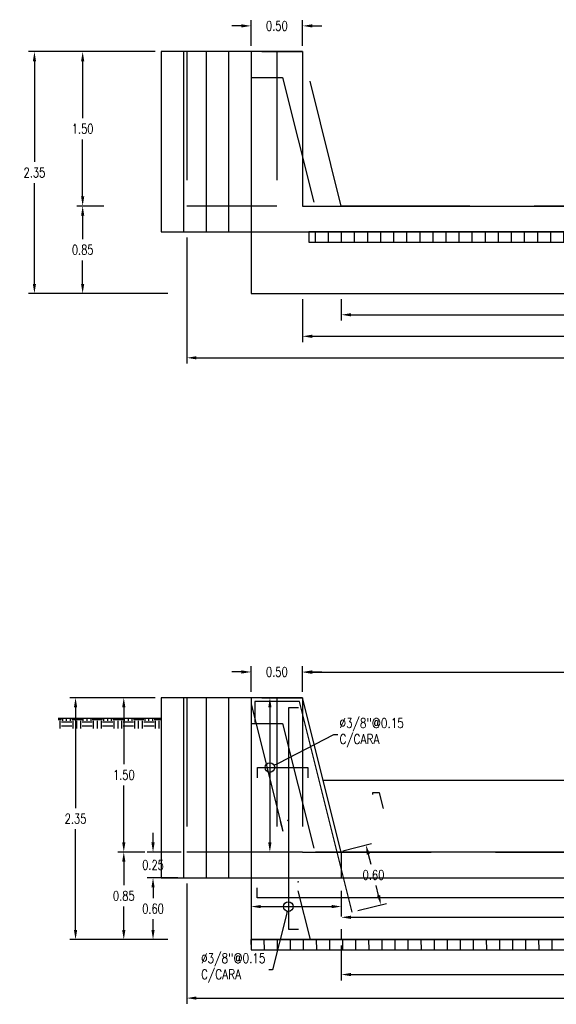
# Model space of a CAD drawing. Header units: metres. Extents: x 719936 to 720643, y 9143565 to 9144018.
# Tile 53 of 56: x 720611 to 720616, y 9143917 to 9143926. Entities that reach past the tile are written whole.
import ezdxf
from ezdxf import colors
from ezdxf.entities.mleader import LeaderData, LeaderLine
from ezdxf.math import Vec2, Vec3

# ---------------------------------------------------------------- set-up
doc = ezdxf.new("R2010")
doc.units = ezdxf.units.M
doc.linetypes.add('HIDDEN', pattern=[0.375, 0.25, -0.125])
for name, color, linetype in [('Layer1 (.05 HIDDEN)', 8, 'HIDDEN'), ('Layer1 (.05)', 8, 'Continuous'), ('Layer2 (.10)', 1, 'Continuous'), ('Layer4 (.15)', 2, 'Continuous'), ('Layer5 (.15)', 4, 'Continuous'), ('Layer6 (.15)', 7, 'Continuous'), ('TEXTOS', 7, 'Continuous')]:
    doc.layers.add(name, color=color, linetype=linetype)
doc.styles.add('AIR-Simplex.(0.80)', font='simplex.shx', dxfattribs={"width": 0.8})
doc.styles.add('SIMPLEX', font='simplex.shx', dxfattribs={"width": 0.75})
doc.dimstyles.new('ART -75-A3-horiz', dxfattribs={"dimscale": 0.075, "dimtxt": 1.25, "dimasz": 1.25, "dimexe": 0.75, "dimexo": 0.75, "dimgap": 0.75, "dimtad": 0, "dimtih": 1, "dimtoh": 1, "dimzin": 1, "dimdsep": 46, "dimtxsty": 'SIMPLEX', "dimcen": 0.75, "dimdle": 1.5, "dimclrd": 1, "dimclre": 1, "dimclrt": 7, "dimadec": 0, "dimazin": 0, "dimtfac": 1, "dimtofl": 0, "dimtmove": 2, "dimatfit": 3, "dimfxl": 1.5, "dimtolj": 1, "dimtzin": 1, "dimarcsym": 0})

# ---------------------------------------------------------------- blocks, each defined once
blk = doc.blocks.new('*D590')
at = {"layer": 'Defpoints', "color": 0, "transparency": 16777216}
for p in [(720611.9138, 9143925.982), (720611.6535, 9143924.482), (720611.9138, 9143924.482)]:
    blk.add_point(p, dxfattribs=at)
at = {"layer": 'Layer1 (.05)', "color": 1, "lineweight": -2, "transparency": 16777216}
for p, q in [((720611.8576, 9143925.982), (720611.5972, 9143925.982)), ((720611.6535, 9143925.8882), (720611.6535, 9143925.3351)), ((720611.6535, 9143924.5757), (720611.6535, 9143925.1289)), ((720611.8575, 9143924.482), (720611.5972, 9143924.482))]:
    blk.add_line(p, q, dxfattribs=at)
at = {"layer": 'Layer1 (.05)', "color": 1, "transparency": 16777216}
for points in [[(720611.6378, 9143925.8882), (720611.6691, 9143925.8882), (720611.6535, 9143925.982)], [(720611.6378, 9143924.5757), (720611.6691, 9143924.5757), (720611.6535, 9143924.482)]]:
    blk.add_solid(points, dxfattribs=at)
at = {"layer": 'Layer1 (.05)', "color": 7, "transparency": 16777216, "insert": (720611.6535, 9143925.232), "char_height": 0.09375, "attachment_point": 5, "style": 'SIMPLEX'}
blk.add_mtext('\\A1;1.50', dxfattribs=at)
blk = doc.blocks.new('*D591')
at = {"layer": 'Defpoints', "color": 0, "transparency": 16777216}
for p in [(720611.9138, 9143924.482), (720611.6535, 9143923.632), (720612.4815, 9143923.632)]:
    blk.add_point(p, dxfattribs=at)
at = {"layer": 'Layer1 (.05)', "color": 1, "lineweight": -2, "transparency": 16777216}
for p, q in [((720611.8575, 9143924.482), (720611.5972, 9143924.482)), ((720611.6535, 9143924.3882), (720611.6535, 9143924.1601)), ((720611.6535, 9143923.7257), (720611.6535, 9143923.9539)), ((720612.4253, 9143923.632), (720611.5972, 9143923.632))]:
    blk.add_line(p, q, dxfattribs=at)
at = {"layer": 'Layer1 (.05)', "color": 1, "transparency": 16777216}
for points in [[(720611.6378, 9143924.3882), (720611.6691, 9143924.3882), (720611.6535, 9143924.482)], [(720611.6378, 9143923.7257), (720611.6691, 9143923.7257), (720611.6535, 9143923.632)]]:
    blk.add_solid(points, dxfattribs=at)
at = {"layer": 'Layer1 (.05)', "color": 7, "transparency": 16777216, "insert": (720611.6535, 9143924.057), "char_height": 0.09375, "attachment_point": 5, "style": 'SIMPLEX'}
blk.add_mtext('\\A1;0.85', dxfattribs=at)
blk = doc.blocks.new('*D592')
at = {"layer": 'Defpoints', "color": 0, "transparency": 16777216}
for p in [(720613.789, 9143923.632), (720619.54, 9143923.632), (720613.789, 9143923.2159)]:
    blk.add_point(p, dxfattribs=at)
at = {"layer": 'Layer1 (.05)', "color": 1, "lineweight": -2, "transparency": 16777216}
for p, q in [((720613.789, 9143923.5757), (720613.789, 9143923.1597)), ((720619.54, 9143923.5757), (720619.54, 9143923.1597)), ((720613.8828, 9143923.2159), (720616.5011, 9143923.2159)), ((720619.4463, 9143923.2159), (720616.8279, 9143923.2159))]:
    blk.add_line(p, q, dxfattribs=at)
at = {"layer": 'Layer1 (.05)', "color": 1, "transparency": 16777216}
for points in [[(720613.8828, 9143923.2316), (720613.8828, 9143923.2003), (720613.789, 9143923.2159)], [(720619.4463, 9143923.2316), (720619.4463, 9143923.2003), (720619.54, 9143923.2159)]]:
    blk.add_solid(points, dxfattribs=at)
at = {"layer": 'Layer1 (.05)', "color": 7, "transparency": 16777216, "insert": (720616.6645, 9143923.2159), "char_height": 0.09375, "attachment_point": 5, "style": 'SIMPLEX'}
blk.add_mtext('\\A1;5.75', dxfattribs=at)
blk = doc.blocks.new('*D593')
at = {"layer": 'Defpoints', "color": 0, "transparency": 16777216}
for p in [(720612.665, 9143924.232), (720620.665, 9143924.232), (720620.665, 9143923.0071)]:
    blk.add_point(p, dxfattribs=at)
at = {"layer": 'Layer1 (.05)', "color": 1, "lineweight": -2, "transparency": 16777216}
for p, q in [((720612.665, 9143924.1757), (720612.665, 9143922.9508)), ((720620.665, 9143924.1757), (720620.665, 9143922.9508)), ((720612.7588, 9143923.0071), (720616.5016, 9143923.0071)), ((720620.5713, 9143923.0071), (720616.8284, 9143923.0071))]:
    blk.add_line(p, q, dxfattribs=at)
at = {"layer": 'Layer1 (.05)', "color": 1, "transparency": 16777216}
for points in [[(720612.7588, 9143923.0227), (720612.7588, 9143922.9914), (720612.665, 9143923.0071)], [(720620.5713, 9143923.0227), (720620.5713, 9143922.9914), (720620.665, 9143923.0071)]]:
    blk.add_solid(points, dxfattribs=at)
at = {"layer": 'Layer1 (.05)', "color": 7, "transparency": 16777216, "insert": (720616.665, 9143923.0071), "char_height": 0.09375, "attachment_point": 5, "style": 'SIMPLEX'}
blk.add_mtext('\\A1;8.00', dxfattribs=at)
blk = doc.blocks.new('*D594')
at = {"layer": 'Defpoints', "color": 0, "transparency": 16777216}
for p in [(720613.79, 9143926.2319), (720613.289, 9143925.982), (720613.79, 9143925.982)]:
    blk.add_point(p, dxfattribs=at)
at = {"layer": 'Layer1 (.05)', "color": 1, "lineweight": -2, "transparency": 16777216}
for p, q in [((720613.289, 9143926.0382), (720613.289, 9143926.2882)), ((720613.79, 9143926.0382), (720613.79, 9143926.2882)), ((720613.1953, 9143926.2319), (720613.1015, 9143926.2319)), ((720613.8838, 9143926.2319), (720613.9775, 9143926.2319))]:
    blk.add_line(p, q, dxfattribs=at)
at = {"layer": 'Layer1 (.05)', "color": 1, "transparency": 16777216}
for points in [[(720613.1953, 9143926.2475), (720613.1953, 9143926.2163), (720613.289, 9143926.2319)], [(720613.8838, 9143926.2475), (720613.8838, 9143926.2163), (720613.79, 9143926.2319)]]:
    blk.add_solid(points, dxfattribs=at)
at = {"layer": 'Layer1 (.05)', "color": 7, "transparency": 16777216, "insert": (720613.5395, 9143926.2319), "char_height": 0.09375, "attachment_point": 5, "style": 'SIMPLEX'}
blk.add_mtext('\\A1;0.50', dxfattribs=at)
blk = doc.blocks.new('*D596')
at = {"layer": 'Defpoints', "color": 0, "transparency": 16777216}
for p in [(720612.415, 9143925.982), (720611.1851, 9143923.632), (720612.5378, 9143923.632)]:
    blk.add_point(p, dxfattribs=at)
at = {"layer": 'Layer5 (.15)', "color": 1, "lineweight": -2, "transparency": 16777216}
for p, q in [((720612.3588, 9143925.982), (720611.1289, 9143925.982)), ((720611.1851, 9143925.8882), (720611.1851, 9143924.9101)), ((720611.1851, 9143923.7257), (720611.1851, 9143924.7039)), ((720612.4816, 9143923.632), (720611.1289, 9143923.632))]:
    blk.add_line(p, q, dxfattribs=at)
at = {"layer": 'Layer5 (.15)', "color": 1, "transparency": 16777216}
for points in [[(720611.1695, 9143925.8882), (720611.2008, 9143925.8882), (720611.1851, 9143925.982)], [(720611.1695, 9143923.7257), (720611.2008, 9143923.7257), (720611.1851, 9143923.632)]]:
    blk.add_solid(points, dxfattribs=at)
at = {"layer": 'Layer5 (.15)', "color": 7, "transparency": 16777216, "insert": (720611.1851, 9143924.807), "char_height": 0.09375, "attachment_point": 5, "style": 'SIMPLEX'}
blk.add_mtext('\\A1;2.35', dxfattribs=at)
blk = doc.blocks.new('*D597')
at = {"layer": 'Defpoints', "color": 0, "transparency": 16777216}
for p in [(720614.165, 9143923.632), (720619.165, 9143923.632), (720619.165, 9143923.4252)]:
    blk.add_point(p, dxfattribs=at)
at = {"layer": 'Layer5 (.15)', "color": 1, "lineweight": -2, "transparency": 16777216}
for p, q in [((720614.165, 9143923.5757), (720614.165, 9143923.369)), ((720619.165, 9143923.5757), (720619.165, 9143923.369)), ((720614.2588, 9143923.4252), (720616.5016, 9143923.4252)), ((720619.0713, 9143923.4252), (720616.8284, 9143923.4252))]:
    blk.add_line(p, q, dxfattribs=at)
at = {"layer": 'Layer5 (.15)', "color": 1, "transparency": 16777216}
for points in [[(720614.2588, 9143923.4409), (720614.2588, 9143923.4096), (720614.165, 9143923.4252)], [(720619.0713, 9143923.4409), (720619.0713, 9143923.4096), (720619.165, 9143923.4252)]]:
    blk.add_solid(points, dxfattribs=at)
at = {"layer": 'Layer5 (.15)', "color": 7, "transparency": 16777216, "insert": (720616.665, 9143923.4252), "char_height": 0.09375, "attachment_point": 5, "style": 'SIMPLEX'}
blk.add_mtext('\\A1;5.00', dxfattribs=at)
blk = doc.blocks.new('*D608')
at = {"layer": 'Defpoints', "color": 0, "transparency": 16777216}
for p in [(720612.3132, 9143919.7049), (720612.0528, 9143918.2049), (720612.3132, 9143918.2049)]:
    blk.add_point(p, dxfattribs=at)
at = {"layer": 'Layer1 (.05)', "color": 1, "lineweight": -2, "transparency": 16777216}
for p, q in [((720612.2569, 9143919.7049), (720611.9966, 9143919.7049)), ((720612.0528, 9143919.6112), (720612.0528, 9143919.058)), ((720612.0528, 9143918.2987), (720612.0528, 9143918.8518)), ((720612.2569, 9143918.2049), (720611.9966, 9143918.2049))]:
    blk.add_line(p, q, dxfattribs=at)
at = {"layer": 'Layer1 (.05)', "color": 1, "transparency": 16777216}
for points in [[(720612.0372, 9143919.6112), (720612.0684, 9143919.6112), (720612.0528, 9143919.7049)], [(720612.0372, 9143918.2987), (720612.0684, 9143918.2987), (720612.0528, 9143918.2049)]]:
    blk.add_solid(points, dxfattribs=at)
at = {"layer": 'Layer1 (.05)', "color": 7, "transparency": 16777216, "insert": (720612.0528, 9143918.9549), "char_height": 0.09375, "attachment_point": 5, "style": 'SIMPLEX'}
blk.add_mtext('\\A1;1.50', dxfattribs=at)
blk = doc.blocks.new('*D609')
at = {"layer": 'Defpoints', "color": 0, "transparency": 16777216}
for p in [(720612.3132, 9143918.2049), (720612.0528, 9143917.3549), (720612.4815, 9143917.3549)]:
    blk.add_point(p, dxfattribs=at)
at = {"layer": 'Layer1 (.05)', "color": 1, "lineweight": -2, "transparency": 16777216}
for p, q in [((720612.2569, 9143918.2049), (720611.9966, 9143918.2049)), ((720612.0528, 9143918.1112), (720612.0528, 9143917.883)), ((720612.0528, 9143917.4487), (720612.0528, 9143917.6768)), ((720612.4253, 9143917.3549), (720611.9966, 9143917.3549))]:
    blk.add_line(p, q, dxfattribs=at)
at = {"layer": 'Layer1 (.05)', "color": 1, "transparency": 16777216}
for points in [[(720612.0372, 9143918.1112), (720612.0684, 9143918.1112), (720612.0528, 9143918.2049)], [(720612.0372, 9143917.4487), (720612.0684, 9143917.4487), (720612.0528, 9143917.3549)]]:
    blk.add_solid(points, dxfattribs=at)
at = {"layer": 'Layer1 (.05)', "color": 7, "transparency": 16777216, "insert": (720612.0528, 9143917.7799), "char_height": 0.09375, "attachment_point": 5, "style": 'SIMPLEX'}
blk.add_mtext('\\A1;0.85', dxfattribs=at)
blk = doc.blocks.new('*D607')
at = {"layer": 'Defpoints', "color": 0, "transparency": 16777216}
for p in [(720612.665, 9143917.9549), (720620.665, 9143917.9549), (720620.665, 9143916.7862)]:
    blk.add_point(p, dxfattribs=at)
at = {"layer": 'Layer1 (.05)', "color": 1, "lineweight": -2, "transparency": 16777216}
for p, q in [((720612.665, 9143917.8987), (720612.665, 9143916.73)), ((720620.665, 9143917.8987), (720620.665, 9143916.73)), ((720612.7588, 9143916.7862), (720616.5016, 9143916.7862)), ((720620.5713, 9143916.7862), (720616.8284, 9143916.7862))]:
    blk.add_line(p, q, dxfattribs=at)
at = {"layer": 'Layer1 (.05)', "color": 1, "transparency": 16777216}
for points in [[(720612.7588, 9143916.8019), (720612.7588, 9143916.7706), (720612.665, 9143916.7862)], [(720620.5713, 9143916.8019), (720620.5713, 9143916.7706), (720620.665, 9143916.7862)]]:
    blk.add_solid(points, dxfattribs=at)
at = {"layer": 'Layer1 (.05)', "color": 7, "transparency": 16777216, "insert": (720616.665, 9143916.7862), "char_height": 0.09375, "attachment_point": 5, "style": 'SIMPLEX'}
blk.add_mtext('\\A1;8.00', dxfattribs=at)
blk = doc.blocks.new('*D610')
at = {"layer": 'Defpoints', "color": 0, "transparency": 16777216}
for p in [(720613.79, 9143919.9549), (720613.289, 9143919.7049), (720613.79, 9143919.7049)]:
    blk.add_point(p, dxfattribs=at)
at = {"layer": 'Layer1 (.05)', "color": 1, "lineweight": -2, "transparency": 16777216}
for p, q in [((720613.1953, 9143919.9549), (720613.1015, 9143919.9549)), ((720613.289, 9143919.7612), (720613.289, 9143920.0111)), ((720613.79, 9143919.7612), (720613.79, 9143920.0111)), ((720613.8838, 9143919.9549), (720613.9775, 9143919.9549))]:
    blk.add_line(p, q, dxfattribs=at)
at = {"layer": 'Layer1 (.05)', "color": 1, "transparency": 16777216}
for points in [[(720613.1953, 9143919.9705), (720613.1953, 9143919.9392), (720613.289, 9143919.9549)], [(720613.8838, 9143919.9705), (720613.8838, 9143919.9392), (720613.79, 9143919.9549)]]:
    blk.add_solid(points, dxfattribs=at)
at = {"layer": 'Layer1 (.05)', "color": 7, "transparency": 16777216, "insert": (720613.5395, 9143919.9549), "char_height": 0.09375, "attachment_point": 5, "style": 'SIMPLEX'}
blk.add_mtext('\\A1;0.50', dxfattribs=at)
blk = doc.blocks.new('*D606')
at = {"layer": 'Defpoints', "color": 0, "transparency": 16777216}
for p in [(720612.415, 9143919.7049), (720611.5845, 9143917.3549), (720612.5378, 9143917.3549)]:
    blk.add_point(p, dxfattribs=at)
at = {"layer": 'Layer5 (.15)', "color": 1, "lineweight": -2, "transparency": 16777216}
for p, q in [((720612.3588, 9143919.7049), (720611.5283, 9143919.7049)), ((720611.5845, 9143919.6112), (720611.5845, 9143918.633)), ((720611.5845, 9143917.4487), (720611.5845, 9143918.4268)), ((720612.4816, 9143917.3549), (720611.5283, 9143917.3549))]:
    blk.add_line(p, q, dxfattribs=at)
at = {"layer": 'Layer5 (.15)', "color": 1, "transparency": 16777216}
for points in [[(720611.5689, 9143919.6112), (720611.6001, 9143919.6112), (720611.5845, 9143919.7049)], [(720611.5689, 9143917.4487), (720611.6001, 9143917.4487), (720611.5845, 9143917.3549)]]:
    blk.add_solid(points, dxfattribs=at)
at = {"layer": 'Layer5 (.15)', "color": 7, "transparency": 16777216, "insert": (720611.5845, 9143918.5299), "char_height": 0.09375, "attachment_point": 5, "style": 'SIMPLEX'}
blk.add_mtext('\\A1;2.35', dxfattribs=at)
blk = doc.blocks.new('*D618')
at = {"layer": 'Defpoints', "color": 0, "transparency": 16777216}
for p in [(720614.165, 9143917.7799), (720619.165, 9143917.7592), (720619.165, 9143917.5713)]:
    blk.add_point(p, dxfattribs=at)
at = {"layer": 'Layer1 (.05)', "color": 1, "lineweight": -2, "transparency": 16777216}
for p, q in [((720614.2588, 9143917.5713), (720616.6054, 9143917.5713)), ((720619.0713, 9143917.5713), (720616.7246, 9143917.5713))]:
    blk.add_line(p, q, dxfattribs=at)
at = {"layer": 'Layer1 (.05)', "color": 1, "transparency": 16777216}
for points in [[(720614.2588, 9143917.587), (720614.2588, 9143917.5557), (720614.165, 9143917.5713)], [(720619.0713, 9143917.587), (720619.0713, 9143917.5557), (720619.165, 9143917.5713)]]:
    blk.add_solid(points, dxfattribs=at)
at = {"layer": 'Layer1 (.05)', "color": 7, "transparency": 16777216, "insert": (720616.665, 9143917.5713), "char_height": 0.09375, "attachment_point": 5, "style": 'SIMPLEX'}
blk.add_mtext('\\A1;.', dxfattribs=at)
blk = doc.blocks.new('_DotBlank')
at = {"color": 0, "linetype": 'ByBlock', "lineweight": -2}
blk.add_line((-0.5, 0), (-1, 0), dxfattribs=at)
blk.add_circle((0, 0), 0.5, dxfattribs=at)
blk = doc.blocks.new('*D619')
at = {"layer": 'Defpoints', "color": 0, "transparency": 16777216}
for p in [(720613.5782, 9143919.7049), (720613.4716, 9143918.2049), (720613.5782, 9143918.2049)]:
    blk.add_point(p, dxfattribs=at)
at = {"layer": 'Layer1 (.05)', "color": 1, "lineweight": -2, "transparency": 16777216}
blk.add_line((720613.4716, 9143919.6112), (720613.4716, 9143918.2987), dxfattribs=at)
at = {"layer": 'Layer1 (.05)', "color": 1, "transparency": 16777216}
for points in [[(720613.456, 9143919.6112), (720613.4873, 9143919.6112), (720613.4716, 9143919.7049)], [(720613.456, 9143918.2987), (720613.4873, 9143918.2987), (720613.4716, 9143918.2049)]]:
    blk.add_solid(points, dxfattribs=at)
at = {"layer": 'Layer1 (.05)', "color": 7, "transparency": 16777216, "insert": (720613.6457, 9143918.5555), "char_height": 0.09375, "attachment_point": 5, "style": 'SIMPLEX'}
blk.add_mtext('\\A1;.', dxfattribs=at)
blk = doc.blocks.new('*D620')
at = {"layer": 'Defpoints', "color": 0, "transparency": 16777216}
for p in [(720619.54, 9143919.9521), (720613.79, 9143919.7049), (720619.54, 9143919.7049)]:
    blk.add_point(p, dxfattribs=at)
at = {"layer": 'Layer5 (.15)', "color": 1, "lineweight": -2, "transparency": 16777216}
for p, q in [((720613.79, 9143919.7612), (720613.79, 9143920.0084)), ((720613.8838, 9143919.9521), (720616.5016, 9143919.9521)), ((720619.4463, 9143919.9521), (720616.8284, 9143919.9521)), ((720619.54, 9143919.7612), (720619.54, 9143920.0084))]:
    blk.add_line(p, q, dxfattribs=at)
at = {"layer": 'Layer5 (.15)', "color": 1, "transparency": 16777216}
for points in [[(720613.8838, 9143919.9677), (720613.8838, 9143919.9365), (720613.79, 9143919.9521)], [(720619.4463, 9143919.9677), (720619.4463, 9143919.9365), (720619.54, 9143919.9521)]]:
    blk.add_solid(points, dxfattribs=at)
at = {"layer": 'Layer5 (.15)', "color": 7, "transparency": 16777216, "insert": (720616.665, 9143919.9521), "char_height": 0.09375, "attachment_point": 5, "style": 'SIMPLEX'}
blk.add_mtext('\\A1;5.75', dxfattribs=at)
blk = doc.blocks.new('*D621')
at = {"layer": 'Defpoints', "color": 0, "transparency": 16777216}
for p in [(720614.165, 9143917.3549), (720619.165, 9143917.3549), (720619.165, 9143917.0149)]:
    blk.add_point(p, dxfattribs=at)
at = {"layer": 'Layer5 (.15)', "color": 1, "lineweight": -2, "transparency": 16777216}
for p, q in [((720614.165, 9143917.2987), (720614.165, 9143916.9587)), ((720619.165, 9143917.2987), (720619.165, 9143916.9587)), ((720614.2588, 9143917.0149), (720616.5016, 9143917.0149)), ((720619.0713, 9143917.0149), (720616.8284, 9143917.0149))]:
    blk.add_line(p, q, dxfattribs=at)
at = {"layer": 'Layer5 (.15)', "color": 1, "transparency": 16777216}
for points in [[(720614.2588, 9143917.0306), (720614.2588, 9143916.9993), (720614.165, 9143917.0149)], [(720619.0713, 9143917.0306), (720619.0713, 9143916.9993), (720619.165, 9143917.0149)]]:
    blk.add_solid(points, dxfattribs=at)
at = {"layer": 'Layer5 (.15)', "color": 7, "transparency": 16777216, "insert": (720616.665, 9143917.0149), "char_height": 0.09375, "attachment_point": 5, "style": 'SIMPLEX'}
blk.add_mtext('\\A1;5.00', dxfattribs=at)
blk = doc.blocks.new('*D803')
at = {"layer": 'Defpoints', "color": 0, "transparency": 16777216}
for p in [(720612.665, 9143918.2049), (720612.3369, 9143917.9549), (720612.6335, 9143917.9549)]:
    blk.add_point(p, dxfattribs=at)
at = {"layer": 'Layer1 (.05)', "color": 1, "lineweight": -2, "transparency": 16777216}
for p, q in [((720612.3369, 9143918.2987), (720612.3369, 9143918.3924)), ((720612.6088, 9143918.2049), (720612.2806, 9143918.2049)), ((720612.5773, 9143917.9549), (720612.2806, 9143917.9549)), ((720612.3369, 9143917.8612), (720612.3369, 9143917.7674))]:
    blk.add_line(p, q, dxfattribs=at)
at = {"layer": 'Layer1 (.05)', "color": 1, "transparency": 16777216}
for points in [[(720612.3213, 9143918.2987), (720612.3525, 9143918.2987), (720612.3369, 9143918.2049)], [(720612.3213, 9143917.8612), (720612.3525, 9143917.8612), (720612.3369, 9143917.9549)]]:
    blk.add_solid(points, dxfattribs=at)
at = {"layer": 'Layer1 (.05)', "color": 7, "transparency": 16777216, "insert": (720612.3369, 9143918.0799), "char_height": 0.09375, "attachment_point": 5, "style": 'SIMPLEX'}
blk.add_mtext('\\A1;0.25', dxfattribs=at)
blk = doc.blocks.new('*D804')
at = {"layer": 'Defpoints', "color": 0, "transparency": 16777216}
for p in [(720612.6335, 9143917.9549), (720612.3369, 9143917.3549), (720612.5378, 9143917.3549)]:
    blk.add_point(p, dxfattribs=at)
at = {"layer": 'Layer1 (.05)', "color": 1, "lineweight": -2, "transparency": 16777216}
for p, q in [((720612.5773, 9143917.9549), (720612.2806, 9143917.9549)), ((720612.3369, 9143917.8612), (720612.3369, 9143917.758)), ((720612.3369, 9143917.4487), (720612.3369, 9143917.5518)), ((720612.4816, 9143917.3549), (720612.2806, 9143917.3549))]:
    blk.add_line(p, q, dxfattribs=at)
at = {"layer": 'Layer1 (.05)', "color": 1, "transparency": 16777216}
for points in [[(720612.3213, 9143917.8612), (720612.3525, 9143917.8612), (720612.3369, 9143917.9549)], [(720612.3213, 9143917.4487), (720612.3525, 9143917.4487), (720612.3369, 9143917.3549)]]:
    blk.add_solid(points, dxfattribs=at)
at = {"layer": 'Layer1 (.05)', "color": 7, "transparency": 16777216, "insert": (720612.3369, 9143917.6549), "char_height": 0.09375, "attachment_point": 5, "style": 'SIMPLEX'}
blk.add_mtext('\\A1;0.60', dxfattribs=at)
blk = doc.blocks.new('*D805')
at = {"layer": 'Defpoints', "color": 0, "transparency": 16777216}
for p in [(720614.1264, 9143918.2049), (720614.5503, 9143917.6924), (720614.2719, 9143917.6228)]:
    blk.add_point(p, dxfattribs=at)
at = {"layer": 'Layer1 (.05)', "color": 1, "lineweight": -2, "transparency": 16777216}
for p, q in [((720614.1809, 9143918.2186), (720614.4593, 9143918.2882)), ((720614.4275, 9143918.1836), (720614.4517, 9143918.0866)), ((720614.5275, 9143917.7834), (720614.5033, 9143917.8803)), ((720614.3265, 9143917.6365), (720614.6048, 9143917.7061))]:
    blk.add_line(p, q, dxfattribs=at)
at = {"layer": 'Layer1 (.05)', "color": 1, "transparency": 16777216}
for points in [[(720614.4426, 9143918.1874), (720614.4123, 9143918.1798), (720614.4047, 9143918.2745)], [(720614.5427, 9143917.7872), (720614.5124, 9143917.7796), (720614.5503, 9143917.6924)]]:
    blk.add_solid(points, dxfattribs=at)
at = {"layer": 'Layer1 (.05)', "color": 7, "transparency": 16777216, "insert": (720614.4775, 9143917.9835), "char_height": 0.09375, "attachment_point": 5, "style": 'SIMPLEX'}
blk.add_mtext('\\A1;0.60', dxfattribs=at)
blk = doc.blocks.new('*D934')
at = {"layer": 'Defpoints', "color": 0, "transparency": 16777216}
for p in [(720614.165, 9143917.6756), (720613.2892, 9143917.214), (720614.165, 9143917.214)]:
    blk.add_point(p, dxfattribs=at)
at = {"layer": 'Layer1 (.05)', "color": 1, "lineweight": -2, "transparency": 16777216}
blk.add_line((720613.383, 9143917.6756), (720614.0713, 9143917.6756), dxfattribs=at)
at = {"layer": 'Layer1 (.05)', "color": 1, "transparency": 16777216}
for points in [[(720613.383, 9143917.6912), (720613.383, 9143917.66), (720613.2892, 9143917.6756)], [(720614.0713, 9143917.6912), (720614.0713, 9143917.66), (720614.165, 9143917.6756)]]:
    blk.add_solid(points, dxfattribs=at)
at = {"layer": 'Layer1 (.05)', "color": 7, "transparency": 16777216, "insert": (720613.7469, 9143917.9595), "char_height": 0.09375, "attachment_point": 5, "style": 'SIMPLEX'}
blk.add_mtext('\\A1;.', dxfattribs=at)

msp = doc.modelspace()

# ---------------------------------------------------------------- hatches: boundary and pattern name
at = {"layer": 'Layer1 (.05)'}
h = msp.add_hatch(dxfattribs=at)
h.set_pattern_fill('ANSI31', color=256, scale=0.04, angle=45)
h.set_pattern_definition([(90, (4601.75684, 5995.42635), (-0.127, 0), [])])
h.paths.add_polyline_path([(720621.1699, 9143924.232), (720613.8496, 9143924.232), (720613.8496, 9143924.132), (720621.1699, 9143924.132)])
h = msp.add_hatch(dxfattribs=at)
h.set_pattern_fill('TIERRA', color=256, scale=0.4)
h.set_pattern_definition([(0, (-30653.26644, 69434.12888), (0.1000000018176, 0.1000000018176), [0.1000000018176, -0.1000000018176]), (0, (-30653.26644, 69434.16638), (0.1000000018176, 0.1000000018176), [0.1000000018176, -0.1000000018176]), (0, (-30653.26644, 69434.20388), (0.1000000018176, 0.1000000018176), [0.1000000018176, -0.1000000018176]), (90, (-30653.25394, 69434.21638), (-0.1000000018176, 0.1000000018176), [0.1000000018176, -0.1000000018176]), (90, (-30653.21644, 69434.21638), (-0.1000000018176, 0.1000000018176), [0.1000000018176, -0.1000000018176]), (90, (-30653.17894, 69434.21638), (-0.1000000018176, 0.1000000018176), [0.1000000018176, -0.1000000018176])])
h.paths.add_polyline_path([(720612.415, 9143919.4049), (720611.415, 9143919.4049), (720611.415, 9143919.5049), (720612.415, 9143919.5049)])
h = msp.add_hatch(dxfattribs=at)
h.set_pattern_fill('ANSI31', color=256, scale=0.04, angle=45)
h.set_pattern_definition([(90, (4601.76942, 5988.54928), (-0.127, 0), [])])
h.paths.add_polyline_path([(720620.041, 9143917.2549), (720620.041, 9143917.3549), (720613.2892, 9143917.3549), (720613.2892, 9143917.2549)])

# ---------------------------------------------------------------- linework, layer by layer
at = {"layer": 'Layer1 (.05 HIDDEN)', "ltscale": 5}
for p, q in [((720613.29, 9143919.4549), (720613.5948, 9143919.4549)), ((720613.5948, 9143919.4549), (720613.9698, 9143917.9549)), ((720613.789, 9143918.2049), (720619.541, 9143918.2049)), ((720613.9698, 9143917.9549), (720619.3602, 9143917.9549))]:
    msp.add_line(p, q, dxfattribs=at)
at = {"layer": 'Layer1 (.05 HIDDEN)', "ltscale": 5, "flags": 128}
for points in [[(720612.665, 9143925.982), (720612.665, 9143924.482)], [(720613.54, 9143925.982), (720613.54, 9143924.482)], [(720613.54, 9143924.482), (720612.665, 9143924.482)], [(720613.289, 9143924.232), (720620.041, 9143924.232)], [(720612.665, 9143919.7049), (720612.665, 9143918.2049)], [(720613.289, 9143919.7049), (720613.289, 9143917.3549), (720620.041, 9143917.3549), (720620.041, 9143919.7049)], [(720613.2893, 9143919.6464), (720613.8621, 9143917.3549)], [(720613.54, 9143919.7049), (720613.54, 9143918.2049)], [(720613.789, 9143919.7049), (720613.789, 9143918.2049)], [(720613.54, 9143918.2049), (720612.665, 9143918.2049)], [(720613.289, 9143917.9549), (720620.041, 9143917.9549)]]:
    msp.add_lwpolyline(points, dxfattribs=at)
at = {"layer": 'Layer1 (.05 HIDDEN)', "flags": 128}
for points in [[(720614.165, 9143918.2049), (720613.2892, 9143918.2048)], [(720614.165, 9143918.2049), (720614.165, 9143917.3549)]]:
    msp.add_lwpolyline(points, dxfattribs=at)
at = {"layer": 'Layer1 (.05)'}
msp.add_line((720611.415, 9143919.5049), (720612.415, 9143919.5049), dxfattribs=at)
at = {"layer": 'Layer1 (.05)', "flags": 128}
for points in [[(720612.415, 9143925.982), (720612.415, 9143924.232), (720613.289, 9143924.232)], [(720613.289, 9143925.982), (720612.415, 9143925.982)], [(720612.6335, 9143925.982), (720612.6335, 9143924.232)], [(720612.852, 9143925.982), (720612.852, 9143924.232)], [(720613.0705, 9143925.982), (720613.0705, 9143924.232)], [(720613.3922, 9143925.982), (720613.79, 9143925.982)], [(720612.415, 9143919.7049), (720612.415, 9143917.9549), (720613.289, 9143917.9549)], [(720613.289, 9143919.7049), (720612.415, 9143919.7049)], [(720612.6335, 9143919.7049), (720612.6335, 9143917.9549)], [(720612.852, 9143919.7049), (720612.852, 9143917.9549)], [(720613.0705, 9143919.7049), (720613.0705, 9143917.9549)], [(720613.3922, 9143919.7049), (720613.79, 9143919.7049)]]:
    msp.add_lwpolyline(points, dxfattribs=at)
for points in [[(720621.1699, 9143924.232), (720613.8496, 9143924.232), (720613.8496, 9143924.132), (720621.1699, 9143924.132)], [(720620.041, 9143917.3549), (720613.2892, 9143917.3549), (720613.2892, 9143917.2549), (720620.041, 9143917.2549)]]:
    msp.add_lwpolyline(points, close=True, dxfattribs=at)
at = {"layer": 'Layer2 (.10)'}
for p, q in [((720613.79, 9143919.7049), (720613.289, 9143919.7049)), ((720613.289, 9143919.7049), (720613.2893, 9143917.3549)), ((720614.165, 9143918.2049), (720613.79, 9143919.7049)), ((720619.165, 9143918.2049), (720614.165, 9143918.2049))]:
    msp.add_line(p, q, dxfattribs=at)
at = {"layer": 'Layer2 (.10)', "linetype": 'HIDDEN', "ltscale": 5}
msp.add_lwpolyline([(720613.29, 9143925.732), (720613.5948, 9143925.732), (720613.9698, 9143924.232), (720619.3602, 9143924.232), (720619.7352, 9143925.732), (720620.04, 9143925.7308), (720620.041, 9143925.982), (720619.54, 9143925.982), (720619.165, 9143924.482), (720614.165, 9143924.482), (720613.79, 9143925.982), (720613.289, 9143925.982)], close=True, dxfattribs=at)
at = {"layer": 'Layer2 (.10)', "flags": 128}
for points in [[(720613.79, 9143919.7049), (720613.289, 9143919.7049)], [(720613.2892, 9143917.3549), (720620.0408, 9143917.3549)]]:
    msp.add_lwpolyline(points, dxfattribs=at)
at = {"layer": 'Layer2 (.10)'}
msp.add_point((720613.6906, 9143919.7049), dxfattribs=at)
at = {"layer": 'Layer4 (.15)'}
msp.add_line((720613.789, 9143924.482), (720619.541, 9143924.482), dxfattribs=at)
at = {"layer": 'Layer4 (.15)', "flags": 128}
for points in [[(720613.289, 9143925.982), (720613.289, 9143923.632), (720620.041, 9143923.632), (720620.041, 9143925.982)], [(720613.79, 9143925.982), (720613.289, 9143925.982)], [(720613.789, 9143925.982), (720613.789, 9143924.482)]]:
    msp.add_lwpolyline(points, dxfattribs=at)
at = {"layer": 'Layer4 (.15)'}
for p in [(720613.4916, 9143925.982), (720613.5911, 9143925.982), (720613.6906, 9143925.982)]:
    msp.add_point(p, dxfattribs=at)
at = {"layer": 'Layer5 (.15)'}
for points in [[(720614.2719, 9143917.6228), (720613.7607, 9143919.6674), (720613.3265, 9143919.6674), (720613.3265, 9143919.4644)], [(720613.3512, 9143918.9266), (720613.3512, 9143919.0266), (720613.8416, 9143919.0266), (720613.8416, 9143918.9266)]]:
    msp.add_lwpolyline(points, dxfattribs=at)
at = {"layer": 'Layer5 (.15)', "flags": 128}
for points in [[(720613.7511, 9143919.6049), (720613.6511, 9143919.6049), (720613.6511, 9143917.4549), (720613.7511, 9143917.4549)], [(720613.6, 9143918.4037), (720613.5757, 9143918.5007)], [(720619.941, 9143917.8592), (720619.941, 9143917.7592), (720613.3496, 9143917.7591), (720613.3496, 9143917.8591)]]:
    msp.add_lwpolyline(points, dxfattribs=at)
at = {"layer": 'Layer5 (.15)'}
for p in [(720612.6335, 9143925.982), (720612.852, 9143925.982), (720613.0705, 9143925.982), (720612.6335, 9143919.7049), (720612.852, 9143919.7049), (720613.0705, 9143919.7049)]:
    msp.add_point(p, dxfattribs=at)
at = {"layer": 'Layer6 (.15)'}
msp.add_lwpolyline([(720614.5749, 9143918.6278), (720614.5365, 9143918.7811), (720614.4679, 9143918.7811), (720614.4679, 9143918.7659)], dxfattribs=at)
at = {"layer": 'TEXTOS', "color": 150, "linetype": 'Continuous', "flags": 128}
msp.add_lwpolyline([(720613.99, 9143918.9049), (720619.34, 9143918.9049)], dxfattribs=at)

# ---------------------------------------------------------------- dimensions: what is measured, and where the dimension line sits
at = {"layer": 'Layer1 (.05)'}
for base, p1, p2, picture, middle in [((720613.79, 9143926.2319), (720613.289, 9143925.982), (720613.79, 9143925.982), '*D594', (720613.5395, 9143926.2319)), ((720620.665, 9143923.0071), (720612.665, 9143924.232), (720620.665, 9143924.232), '*D593', (720616.665, 9143923.0071)), ((720613.789, 9143923.2159), (720619.54, 9143923.632), (720613.789, 9143923.632), '*D592', (720616.6645, 9143923.2159)), ((720613.79, 9143919.9549), (720613.289, 9143919.7049), (720613.79, 9143919.7049), '*D610', (720613.5395, 9143919.9549)), ((720620.665, 9143916.7862), (720612.665, 9143917.9549), (720620.665, 9143917.9549), '*D607', (720616.665, 9143916.7862))]:
    dim = msp.add_linear_dim(base=base, p1=p1, p2=p2, dimstyle='ART -75-A3-horiz', dxfattribs=at)
    dim.commit()
    dim.dimension.update_dxf_attribs({"geometry": picture, "text_midpoint": middle})
for base, p1, p2, picture, middle in [((720611.6535, 9143924.482), (720611.9138, 9143925.982), (720611.9138, 9143924.482), '*D590', (720611.6535, 9143925.232)), ((720611.6535, 9143923.632), (720611.9138, 9143924.482), (720612.4815, 9143923.632), '*D591', (720611.6535, 9143924.057)), ((720612.0528, 9143918.2049), (720612.3132, 9143919.7049), (720612.3132, 9143918.2049), '*D608', (720612.0528, 9143918.9549)), ((720612.3369, 9143917.9549), (720612.665, 9143918.2049), (720612.6335, 9143917.9549), '*D803', (720612.3369, 9143918.0799)), ((720612.0528, 9143917.3549), (720612.3132, 9143918.2049), (720612.4815, 9143917.3549), '*D609', (720612.0528, 9143917.7799)), ((720612.3369, 9143917.3549), (720612.6335, 9143917.9549), (720612.5378, 9143917.3549), '*D804', (720612.3369, 9143917.6549))]:
    dim = msp.add_linear_dim(base=base, p1=p1, p2=p2, angle=90, dimstyle='ART -75-A3-horiz', dxfattribs=at)
    dim.commit()
    dim.dimension.update_dxf_attribs({"geometry": picture, "text_midpoint": middle})
for base, p1, p2, angle, picture, middle in [((720613.4716, 9143918.2049), (720613.5782, 9143919.7049), (720613.5782, 9143918.2049), 270, '*D619', (720613.6457, 9143918.5555)), ((720614.165, 9143917.6756), (720613.2892, 9143917.214), (720614.165, 9143917.214), 0, '*D934', (720613.7469, 9143917.9595))]:
    dim = msp.add_linear_dim(base=base, p1=p1, p2=p2, angle=angle, text='.', dimstyle='ART -75-A3-horiz', override={"dimse1": 1, "dimse2": 1}, dxfattribs=at)
    dim.commit()
    dim.dimension.update_dxf_attribs({"geometry": picture, "text_midpoint": middle, "dimtype": 129})
dim = msp.add_aligned_dim(p1=(720614.1264, 9143918.2049), p2=(720614.2719, 9143917.6228), distance=0.2869, dimstyle='ART -75-A3-horiz', dxfattribs=at)
dim.commit()
dim.dimension.update_dxf_attribs({"geometry": '*D805', "text_midpoint": (720614.4775, 9143917.9835)})
dim = msp.add_linear_dim(base=(720619.165, 9143917.5713), p1=(720614.165, 9143917.7799), p2=(720619.165, 9143917.7592), text='.', dimstyle='ART -75-A3-horiz', override={"dimse1": 1, "dimse2": 1}, dxfattribs=at)
dim.commit()
dim.dimension.update_dxf_attribs({"geometry": '*D618', "text_midpoint": (720616.665, 9143917.5713), "dimtype": 128})
at = {"layer": 'Layer5 (.15)'}
for base, p1, p2, picture, middle in [((720611.1851, 9143923.632), (720612.415, 9143925.982), (720612.5378, 9143923.632), '*D596', (720611.1851, 9143924.807)), ((720611.5845, 9143917.3549), (720612.415, 9143919.7049), (720612.5378, 9143917.3549), '*D606', (720611.5845, 9143918.5299))]:
    dim = msp.add_linear_dim(base=base, p1=p1, p2=p2, angle=90, dimstyle='ART -75-A3-horiz', dxfattribs=at)
    dim.commit()
    dim.dimension.update_dxf_attribs({"geometry": picture, "text_midpoint": middle})
for base, p1, p2, picture, middle in [((720619.165, 9143923.4252), (720614.165, 9143923.632), (720619.165, 9143923.632), '*D597', (720616.665, 9143923.4252)), ((720619.54, 9143919.9521), (720613.79, 9143919.7049), (720619.54, 9143919.7049), '*D620', (720616.665, 9143919.9521)), ((720619.165, 9143917.0149), (720614.165, 9143917.3549), (720619.165, 9143917.3549), '*D621', (720616.665, 9143917.0149))]:
    dim = msp.add_linear_dim(base=base, p1=p1, p2=p2, dimstyle='ART -75-A3-horiz', dxfattribs=at)
    dim.commit()
    dim.dimension.update_dxf_attribs({"geometry": picture, "text_midpoint": middle})

# ---------------------------------------------------------------- leaders
ml = msp.add_multileader_mtext('Standard')
ml.set_content('{\\C0;%%C3/8"@0.15\\PC/CARA}', color=256, style='AIR-Simplex.(0.80)')
ml.set_leader_properties(color=1, linetype='ByLayer', lineweight=-1)
ml.set_arrow_properties(name='DOTBLANK')
ml.build(insert=Vec2(0, 0))
ml.multileader.update_dxf_attribs({"text_left_attachment_type": 2, "text_right_attachment_type": 2, "dogleg_length": 0.05, "arrow_head_size": 0.0938})
ctx = ml.context
ctx.base_point, ctx.char_height, ctx.arrow_head_size, ctx.landing_gap_size, ctx.plane_origin = Vec3(720614.1319, 9143919.3472), 0.09375, 0.0938, 0.015, Vec3(720612.8552, 9143921.6225)
ctx.left_attachment, ctx.right_attachment = 2, 2
notes = []
notes.append((ctx, [(1, (1, 1, 0), (720614.0944, 9143919.3472), (1, 0), 0.0375, [(1, [(720613.4716, 9143919.0266)], 0, [])])]))
ctx.mtext.insert, ctx.mtext.width, ctx.mtext.flow_direction = Vec3(720614.1469, 9143919.5056), 1.393249, 5
ml = msp.add_multileader_mtext('Standard')
ml.set_content('{\\C0;%%C3/8"@0.15 \\PC/CARA}', color=256, style='AIR-Simplex.(0.80)')
ml.set_leader_properties(color=1, linetype='ByLayer', lineweight=-1)
ml.set_arrow_properties(name='DOTBLANK')
ml.build(insert=Vec2(0, 0))
ml.multileader.update_dxf_attribs({"text_left_attachment_type": 2, "text_right_attachment_type": 2, "dogleg_length": 0.0375, "arrow_head_size": 0.0938})
ctx = ml.context
ctx.base_point, ctx.char_height, ctx.arrow_head_size, ctx.landing_gap_size, ctx.plane_origin = Vec3(720612.788, 9143917.0618), 0.09375, 0.0938, 0.015, Vec3(720612.5557, 9143921.6852)
ctx.left_attachment, ctx.right_attachment = 2, 2
notes.append((ctx, [(0, (1, 1, 0), (720613.4984, 9143917.0618), (-1, 0), 0.0375, [(1, [(720613.6511, 9143917.6756)], 0, [])])]))
ctx.mtext.insert, ctx.mtext.width, ctx.mtext.flow_direction = Vec3(720612.803, 9143917.2202), 1.258159, 5
for ctx, leaders in notes:
    for number, flags, end, landing, length, lines in leaders:
        leader = LeaderData()
        leader.index, (leader.has_last_leader_line, leader.has_dogleg_vector, leader.attachment_direction) = number, flags
        leader.last_leader_point, leader.dogleg_vector, leader.dogleg_length = Vec3(end), Vec3(landing), length
        for number, points, colour, breaks in lines:
            line = LeaderLine()
            line.index, line.vertices, line.color, line.breaks = number, Vec3.list(points), colors.encode_raw_color(colour), breaks
            leader.lines.append(line)
        ctx.leaders.append(leader)

doc.saveas('drawing.dxf')
